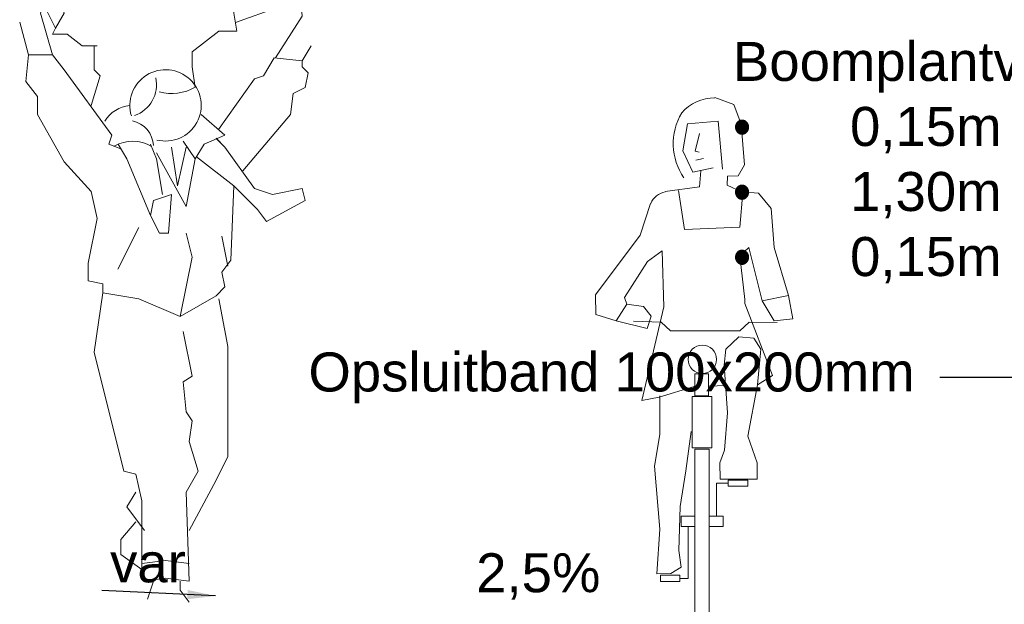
# Model space of a CAD drawing. Header units: metres. Extents: x 8 to 122, y -18 to 26.
# Tile 16 of 54: x 10.39 to 13.54, y 11.62 to 13.49. Entities that reach past the tile are written whole.
import ezdxf
from ezdxf import colors
from ezdxf.entities.mleader import LeaderData, LeaderLine
from ezdxf.math import Vec2, Vec3

# ---------------------------------------------------------------- set-up
doc = ezdxf.new("R2010")
doc.units = ezdxf.units.M
doc.header["$PDMODE"] = 1
doc.layers.add('N-WE-AL-DETAIL-G', color=7, linetype='Continuous')
doc.layers.add('X-XX-AL-AANKLEDING-T25', color=7, linetype='Continuous', lineweight=25)
doc.styles.add('NLCS_ISO', font='arial.ttf')
doc.styles.add('ROMANS', font='romans.shx', dxfattribs={"width": 0.9})
doc.dimstyles.new('1_50', dxfattribs={"dimscale": 0.05, "dimtxt": 1.8, "dimasz": 1.8, "dimexe": 1.8, "dimexo": 0.625, "dimgap": 0.9, "dimtad": 1, "dimlfac": -1, "dimzin": 0, "dimdsep": 46, "dimtxsty": 'ROMANS', "dimcen": 0.9, "dimse1": 1, "dimse2": 1, "dimadec": 0, "dimazin": 0, "dimtfac": 1, "dimtix": 1, "dimtofl": 0, "dimtmove": 2, "dimatfit": 3, "dimfxl": 1, "dimtolj": 1, "dimtzin": 0, "dimarcsym": 0})

# ---------------------------------------------------------------- blocks, each defined once
blk = doc.blocks.new('voetganger')
at = {"color": 0, "linetype": 'Continuous', "lineweight": 0}
for p, q in [((-0.3508268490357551, 0.9020615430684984), (-0.2841268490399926, 0.9304815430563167)), ((-0.2841268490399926, 0.9304815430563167), (-0.2649868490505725, 0.8829215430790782)), ((0.5159831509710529, 0.9020615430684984), (0.5638331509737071, 0.9212015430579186)), ((0.5638331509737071, 0.9212015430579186), (0.5922531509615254, 0.8829215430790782)), ((0.4779931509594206, 0.8733515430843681), (0.5159831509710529, 0.9020615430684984)), ((0.535123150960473, 0.8829215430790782), (0.5734031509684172, 0.8924915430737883)), ((-0.3603968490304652, 0.8829215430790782), (-0.2841268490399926, 0.8733515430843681)), ((-0.2841268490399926, 0.8733515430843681), (-0.2745568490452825, 0.8449315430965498)), ((-0.2649868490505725, 0.8829215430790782), (-0.2745568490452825, 0.863781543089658)), ((-0.2649868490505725, 0.8829215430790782), (-0.2745568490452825, 0.863781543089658)), ((-0.2745568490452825, 0.863781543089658), (-0.2365668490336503, 0.8353615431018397)), ((-0.2745568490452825, 0.863781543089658), (-0.2365668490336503, 0.8353615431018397)), ((-0.1028768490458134, 0.863781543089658), (-0.1411568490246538, 0.8353615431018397)), ((0.0018131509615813, 0.854211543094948), (-0.1028768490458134, 0.863781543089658)), ((0.3254531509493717, 0.825791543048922), (0.4779931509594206, 0.8733515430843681)), ((0.5446931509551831, 0.7875115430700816), (0.535123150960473, 0.8829215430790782)), ((-0.2745568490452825, 0.8449315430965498), (-0.2936968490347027, 0.7970815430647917)), ((-0.2458468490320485, 0.7495215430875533), (-0.2841268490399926, 0.825791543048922)), ((-0.1887168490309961, 0.8449315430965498), (-0.2365668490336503, 0.8353615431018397)), ((-0.2365668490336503, 0.8353615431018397), (-0.2174268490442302, 0.7970815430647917)), ((-0.1411568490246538, 0.825791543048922), (-0.1887168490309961, 0.8449315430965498)), ((-0.1411568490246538, 0.8353615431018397), (-0.1411568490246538, 0.825791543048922)), ((0.106503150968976, 0.8449315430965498), (0.2303331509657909, 0.8449315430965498)), ((0.2303331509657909, 0.8449315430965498), (0.239613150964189, 0.8162215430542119)), ((0.239613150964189, 0.8162215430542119), (0.3254531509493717, 0.8449315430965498)), ((0.3254531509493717, 0.8449315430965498), (0.3254531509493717, 0.7970815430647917)), ((0.4684231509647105, 0.8162215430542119), (0.5067031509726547, 0.8449315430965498)), ((0.5067031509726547, 0.8449315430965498), (0.535123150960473, 0.8353615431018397)), ((-0.2936968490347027, 0.7970815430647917), (-0.2554168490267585, 0.6636815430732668)), ((-0.2174268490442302, 0.7970815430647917), (-0.2458468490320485, 0.7495215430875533)), ((0.3254531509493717, 0.7970815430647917), (0.3350231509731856, 0.7399515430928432)), ((0.3304851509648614, 0.7670435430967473), (0.4684231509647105, 0.8162215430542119)), ((-0.3316868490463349, 0.6636815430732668), (-0.3603968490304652, 0.7686615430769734)), ((0.4588531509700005, 0.6541115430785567), (0.5446931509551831, 0.7875115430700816)), ((-0.2458468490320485, 0.7495215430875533), (-0.2554168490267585, 0.7303815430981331)), ((-0.2458468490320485, 0.7495215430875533), (-0.2554168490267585, 0.7303815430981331)), ((-0.2554168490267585, 0.7303815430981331), (-0.2078568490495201, 0.7303815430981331)), ((-0.2078568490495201, 0.7303815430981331), (-0.1602968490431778, 0.692391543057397)), ((0.2778931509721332, 0.7399515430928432), (0.1920531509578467, 0.6732515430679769)), ((0.3350231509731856, 0.7399515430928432), (0.2778931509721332, 0.7399515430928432)), ((-0.3316868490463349, 0.6636815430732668), (-0.341256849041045, 0.5781315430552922)), ((-0.2554168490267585, 0.6636815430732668), (-0.3316868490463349, 0.6636815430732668)), ((-0.2554168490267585, 0.6636815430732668), (-0.2174268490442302, 0.6161215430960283)), ((-0.2554168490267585, 0.6636815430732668), (-0.2174268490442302, 0.6161215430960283)), ((-0.1602968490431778, 0.692391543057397), (-0.1124468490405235, 0.692391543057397)), ((-0.1220168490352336, 0.692391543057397), (-0.1220168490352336, 0.6161215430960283)), ((0.1920531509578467, 0.6732515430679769), (0.1920531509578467, 0.6256915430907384)), ((0.5734031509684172, 0.692391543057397), (0.5446931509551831, 0.6448315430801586)), ((0.4550401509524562, 0.6545235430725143), (0.4208631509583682, 0.5969815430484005)), ((0.5446931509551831, 0.6448315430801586), (0.4550401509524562, 0.6545235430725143)), ((0.5446931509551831, 0.6448315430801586), (0.5446931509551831, 0.6256915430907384)), ((-0.2174268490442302, 0.6161215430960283), (-0.06488684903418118, 0.4064515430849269)), ((-0.1220168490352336, 0.6161215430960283), (-0.1028768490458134, 0.5969815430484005)), ((0.1920531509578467, 0.6256915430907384), (0.2016231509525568, 0.5589915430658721)), ((0.5446931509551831, 0.6256915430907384), (0.5638331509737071, 0.6065515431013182)), ((0.5638331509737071, 0.6065515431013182), (0.5542631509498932, 0.5589915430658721)), ((-0.341256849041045, 0.5781315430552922), (-0.3032668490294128, 0.5302815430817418)), ((-0.1028768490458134, 0.5969815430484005), (-0.1315868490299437, 0.5018615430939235)), ((0.392153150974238, 0.5874115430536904), (0.2768451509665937, 0.4241065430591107)), ((0.4208631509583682, 0.5969815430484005), (0.392153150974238, 0.5874115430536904)), ((0.5159831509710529, 0.5398515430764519), (0.5067031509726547, 0.4731515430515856)), ((0.5542631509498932, 0.5589915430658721), (0.5159831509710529, 0.5398515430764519)), ((-0.3032668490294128, 0.5302815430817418), (-0.3032668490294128, 0.4731515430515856)), ((-0.3032668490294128, 0.4731515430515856), (-0.2174268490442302, 0.3206115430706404)), ((0.2207631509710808, 0.4731515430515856), (0.2970331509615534, 0.4064515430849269)), ((0.5067031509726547, 0.4731515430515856), (0.3541631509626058, 0.2921915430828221)), ((-0.06488684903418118, 0.4064515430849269), (-0.07445684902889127, 0.3777415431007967)), ((0.2016231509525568, 0.3301815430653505), (0.1636331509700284, 0.3873115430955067)), ((0.2016231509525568, 0.3301815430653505), (0.1636331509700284, 0.3873115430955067)), ((0.2970331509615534, 0.4064515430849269), (0.2303331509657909, 0.3777415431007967)), ((0.2970331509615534, 0.3684615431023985), (0.2683231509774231, 0.3968815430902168)), ((0.2970331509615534, 0.3684615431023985), (0.2702861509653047, 0.3949385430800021)), ((-0.07445684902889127, 0.3777415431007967), (-0.03683684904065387, 0.3628315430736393)), ((-0.04545084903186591, 0.3772455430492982), (-0.01732684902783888, 0.3301815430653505)), ((0.05894315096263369, 0.3777415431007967), (0.07808315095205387, 0.3301815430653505)), ((0.05894315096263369, 0.3777415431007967), (0.07808315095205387, 0.3301815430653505)), ((0.07808315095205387, 0.3493215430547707), (0.1729131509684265, 0.1776415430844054)), ((0.1253531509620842, 0.3684615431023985), (0.1444931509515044, 0.244341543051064)), ((0.1729131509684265, 0.3684615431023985), (0.1444931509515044, 0.244341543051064)), ((0.2303331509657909, 0.3777415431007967), (0.2016231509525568, 0.3301815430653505)), ((0.392153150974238, 0.2350615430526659), (0.2970331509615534, 0.3684615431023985)), ((-0.2174268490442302, 0.3206115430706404), (-0.1315868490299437, 0.2254915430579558)), ((-0.01732684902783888, 0.3301815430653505), (0.05894315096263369, 0.1492215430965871)), ((0.07808315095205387, 0.3301815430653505), (0.09722315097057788, 0.2159215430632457)), ((0.1729131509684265, 0.1776415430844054), (0.2016231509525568, 0.3301815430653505)), ((0.2055661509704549, 0.3367135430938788), (0.3254531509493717, 0.244341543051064)), ((-0.1315868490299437, 0.2254915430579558), (-0.1124468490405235, 0.139651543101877)), ((0.3158831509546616, 0.00625154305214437), (0.3254531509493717, 0.244341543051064)), ((0.3254531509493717, 0.244341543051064), (0.4017231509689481, 0.1680715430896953)), ((0.4492831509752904, 0.2159215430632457), (0.392153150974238, 0.2350615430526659)), ((0.5446931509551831, 0.2350615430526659), (0.4492831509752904, 0.2159215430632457)), ((0.5542631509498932, 0.1967815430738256), (0.5446931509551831, 0.2350615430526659)), ((0.06851315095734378, 0.1967815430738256), (0.05894315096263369, 0.1492215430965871)), ((0.1253531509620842, 0.2159215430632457), (0.06851315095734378, 0.1967815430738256)), ((0.1157831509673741, 0.09209154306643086), (0.1253531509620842, 0.2159215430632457)), ((0.4304331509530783, 0.1300815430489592), (0.5542631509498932, 0.1967815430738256)), ((0.4017231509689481, 0.1680715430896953), (0.4304331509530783, 0.1300815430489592)), ((-0.1124468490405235, 0.139651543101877), (-0.1411568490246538, -0.003318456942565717)), ((0.05894315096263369, 0.1492215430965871), (0.08765315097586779, 0.09209154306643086)), ((0.05894315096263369, 0.1492215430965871), (0.08765315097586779, 0.09209154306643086)), ((0.02095315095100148, 0.1109415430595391), (-0.04574684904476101, -0.02245845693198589)), ((0.08765315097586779, 0.09209154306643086), (0.1157831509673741, 0.09209154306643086)), ((0.1729131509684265, 0.09209154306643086), (0.1920531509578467, 0.01582154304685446)), ((0.2874631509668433, 0.08252154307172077), (0.3063131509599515, -0.01288845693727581)), ((0.1920531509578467, 0.01582154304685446), (0.1540631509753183, -0.174998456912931)), ((0.2874631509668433, -0.03202845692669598), (0.3158831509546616, 0.00625154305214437)), ((-0.1411568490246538, -0.003318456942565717), (-0.1411568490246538, -0.06044845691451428)), ((-0.1411568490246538, -0.06044845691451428), (-0.09359684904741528, -0.07001845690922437)), ((0.2970331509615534, -0.07958845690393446), (0.2874631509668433, -0.03202845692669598)), ((-0.09359684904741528, -0.07001845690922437), (-0.09359684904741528, -0.0987284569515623)), ((0.2683231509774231, -0.1080084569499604), (0.2970331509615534, -0.07958845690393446)), ((-0.09359684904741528, -0.0987284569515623), (-0.1220168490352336, -0.2892584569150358)), ((-0.09359684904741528, -0.0987284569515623), (0.02095315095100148, -0.1175784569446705)), ((0.02095315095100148, -0.1175784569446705), (0.1540631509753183, -0.174998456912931)), ((0.1540631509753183, -0.174998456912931), (0.2683231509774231, -0.1080084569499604)), ((0.2778931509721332, -0.1175784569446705), (0.3063131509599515, -0.2701184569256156)), ((0.1920531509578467, -0.3652384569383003), (0.1636331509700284, -0.2225584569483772)), ((0.3063131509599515, -0.2701184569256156), (0.3063131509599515, -0.6224684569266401)), ((-0.1220168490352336, -0.2892584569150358), (-0.02689684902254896, -0.6700284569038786)), ((0.1636331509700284, -0.3840884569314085), (0.1920531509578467, -0.3652384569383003)), ((0.1729131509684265, -0.479498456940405), (0.1636331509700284, -0.3840884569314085)), ((0.1920531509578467, -0.5082084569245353), (0.1729131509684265, -0.479498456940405)), ((0.1824831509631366, -0.5749084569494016), (0.1920531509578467, -0.5082084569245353)), ((0.2111931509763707, -0.6700284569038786), (0.1824831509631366, -0.5749084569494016)), ((0.3063131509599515, -0.6224684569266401), (0.2683231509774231, -0.6987384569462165)), ((0.3063131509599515, -0.6224684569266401), (0.2683231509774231, -0.6987384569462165)), ((-0.02689684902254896, -0.6700284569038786), (0.01138315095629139, -0.6795984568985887)), ((0.01138315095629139, -0.6795984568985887), (0.03052315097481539, -0.7654384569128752)), ((0.1729131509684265, -0.7367284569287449), (0.2111931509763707, -0.6700284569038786)), ((0.2683231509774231, -0.6987384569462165), (0.1824831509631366, -0.8605584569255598)), ((0.01138315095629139, -0.7367284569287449), (-0.01732684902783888, -0.7845784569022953)), ((0.1824831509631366, -1.022668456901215), (0.1729131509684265, -0.7367284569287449)), ((-0.01732684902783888, -0.7845784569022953), (0.03980315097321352, -0.8605584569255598)), ((0.03052315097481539, -0.7654384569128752), (0.03052315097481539, -1.013098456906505)), ((0.01138315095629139, -0.8321384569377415), (-0.03617684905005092, -0.88926845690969)), ((-0.03617684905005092, -0.88926845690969), (-0.03617684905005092, -0.9368284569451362)), ((-0.03617684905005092, -0.9368284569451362), (0.03052315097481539, -0.9846784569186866)), ((0.03052315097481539, -0.9655384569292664), (0.106503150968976, -0.9559684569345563)), ((0.106503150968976, -0.9559684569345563), (0.1824831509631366, -0.9655384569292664)), ((0.03052315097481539, -1.013098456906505), (0.03980315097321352, -1.022668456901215)), ((0.03052315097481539, -1.013098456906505), (0.03980315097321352, -1.022668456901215)), ((0.03980315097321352, -1.022668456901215), (0.106503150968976, -1.013098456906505)), ((0.06851315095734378, -1.022668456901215), (0.04937315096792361, -1.079798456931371)), ((0.106503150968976, -1.013098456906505), (0.1824831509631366, -1.022668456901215)), ((0.1540631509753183, -1.051378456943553), (0.1540631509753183, -1.022668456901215)), ((0.1824831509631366, -1.089368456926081), (0.1540631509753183, -1.051378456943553))]:
    blk.add_line(p, q, dxfattribs=at)
at = {"color": 0, "linetype": 'Continuous', "lineweight": 0, "flags": 128}
blk.add_lwpolyline([(-0.007842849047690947, 0.9495735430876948), (-0.007842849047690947, 0.9495735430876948)], dxfattribs=at)
at = {"color": 0, "linetype": 'Continuous', "lineweight": 0}
for centre, radius, start, end in [((0.08743515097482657, 0.9495735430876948), 0.09527814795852, 351.5000000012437, 138.529999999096), ((0.08743515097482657, 0.9495735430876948), 0.09527814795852, 138.529999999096, 351.5000000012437), ((-0.0173728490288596, 0.9876925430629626), 0.1048078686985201, 281.9999999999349, 21.99999999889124), ((0.1255351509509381, 1.111549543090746), 0.13338750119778, 255.0000000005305, 291.0000000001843), ((0.05885615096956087, 0.901934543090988), 0.07621870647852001, 223.0000000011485, 309.999999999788), ((0.1064951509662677, 0.5017625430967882), 0.11432805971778, 256.0000000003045, 197.1956140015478), ((-0.0269018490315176, 0.5684515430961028), 0.1048078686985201, 288.9999999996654, 11.99999999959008), ((0.1255351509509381, 0.6923185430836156), 0.15244694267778, 255.0000000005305, 300.0000000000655), ((0.001687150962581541, 0.3969545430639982), 0.1048078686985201, 95.21117800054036, 148.9999999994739), ((-0.0173728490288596, 0.3683655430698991), 0.08574842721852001, 3.000000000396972, 78.00000000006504), ((-0.0173728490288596, 0.3683655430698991), 0.08574842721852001, 3.000000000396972, 78.00000000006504), ((0.001687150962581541, 0.2730875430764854), 0.11432805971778, 58.1811109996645, 121.108169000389)]:
    blk.add_arc(centre, radius, start, end, dxfattribs=at)
blk = doc.blocks.new('PFV')
at = {"color": 0, "linetype": 'Continuous', "lineweight": 0}
for p, q in [((0.06399999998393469, 1.70499999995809), (0.125, 1.682999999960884)), ((0.125, 1.682999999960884), (0.1479999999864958, 1.619999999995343)), ((-0.03900000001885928, 1.534999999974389), (-0.02400000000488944, 1.620999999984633)), ((0.0749999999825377, 1.630000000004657), (-0.02400000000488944, 1.620999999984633)), ((0.08799999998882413, 1.475999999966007), (0.0749999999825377, 1.630000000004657)), ((0.1479999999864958, 1.619999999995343), (0.1589999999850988, 1.489999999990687)), ((0.01499999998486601, 1.589999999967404), (0.0009999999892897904, 1.533999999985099)), ((-0.007000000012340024, 1.465999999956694), (-0.03900000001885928, 1.534999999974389)), ((0.0009999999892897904, 1.533999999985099), (0.01399999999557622, 1.529999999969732)), ((0.002999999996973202, 1.505000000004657), (0.02799999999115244, 1.510000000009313)), ((0.1589999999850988, 1.489999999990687), (0.1389999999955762, 1.45499999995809)), ((0.05899999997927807, 1.479999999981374), (-0.007000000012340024, 1.465999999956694)), ((0.01900000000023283, 1.47099999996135), (0.01499999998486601, 1.418999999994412)), ((0.1039999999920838, 1.452999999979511), (0.103000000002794, 1.424999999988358)), ((0.1389999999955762, 1.45499999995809), (0.1039999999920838, 1.452999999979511)), ((0.103000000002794, 1.424999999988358), (0.1490000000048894, 1.402999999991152)), ((0.01499999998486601, 1.418999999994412), (-0.09500000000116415, 1.403999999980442)), ((-0.05199999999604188, 1.407999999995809), (-0.03299999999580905, 1.282999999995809)), ((0.1440000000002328, 1.289999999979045), (0.1539999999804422, 1.400999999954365)), ((0.1490000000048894, 1.402999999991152), (0.2039999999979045, 1.398999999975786)), ((0.2039999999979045, 1.398999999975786), (0.2440000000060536, 1.349999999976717)), ((-0.1420000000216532, 1.365999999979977), (-0.1750000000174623, 1.263999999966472)), ((0.2440000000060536, 1.349999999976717), (0.253999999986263, 1.224999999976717)), ((-0.1750000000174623, 1.263999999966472), (-0.3179999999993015, 1.072999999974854)), ((-0.03299999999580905, 1.282999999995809), (0.1440000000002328, 1.289999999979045)), ((-0.1520000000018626, 1.179999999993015), (-0.1050000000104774, 1.213999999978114)), ((-0.09900000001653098, 1.034999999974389), (-0.1050000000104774, 1.213999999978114)), ((0.1729999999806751, 1.224999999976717), (0.1440000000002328, 1.197999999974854)), ((0.1729999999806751, 1.224999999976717), (0.2149999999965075, 1.054000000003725)), ((0.253999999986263, 1.224999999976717), (0.2999999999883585, 1.070999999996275)), ((-0.2250000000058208, 1.065000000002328), (-0.1520000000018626, 1.179999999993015)), ((0.1440000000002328, 1.197999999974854), (0.1600000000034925, 1.057999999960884)), ((-0.3179999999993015, 1.072999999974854), (-0.3170000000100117, 1.010000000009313)), ((-0.2520000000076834, 0.9899999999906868), (-0.2179999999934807, 1.043000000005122)), ((-0.2179999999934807, 1.043000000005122), (-0.2250000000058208, 1.065000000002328)), ((-0.1650000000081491, 1.035999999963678), (-0.2179999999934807, 1.043000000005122)), ((0.1600000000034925, 1.057999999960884), (0.1600000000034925, 1.045999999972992)), ((0.2489999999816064, 0.8150000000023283), (0.1600000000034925, 1.045999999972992)), ((0.2999999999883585, 1.070999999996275), (0.2149999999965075, 1.054000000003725)), ((0.2149999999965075, 1.054000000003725), (0.253999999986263, 0.9899999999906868)), ((0.3139999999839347, 0.9959999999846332), (0.2999999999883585, 1.070999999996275)), ((-0.3170000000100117, 1.010000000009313), (-0.2520000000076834, 0.9899999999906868)), ((-0.09900000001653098, 1.034999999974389), (-0.1700000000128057, 0.7349999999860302)), ((-0.1400000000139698, 1.005000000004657), (-0.1650000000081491, 1.035999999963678)), ((-0.2520000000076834, 0.9899999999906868), (-0.1530000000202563, 0.9649999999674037)), ((-0.1970000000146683, 0.989000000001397), (-0.1080000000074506, 0.98599999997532)), ((-0.1530000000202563, 0.9649999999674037), (-0.1400000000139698, 1.005000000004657)), ((-0.1080000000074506, 0.98599999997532), (-0.07800000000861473, 0.9579999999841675)), ((-0.1080000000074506, 0.98599999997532), (-0.07800000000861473, 0.9579999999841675)), ((0.1739999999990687, 0.98599999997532), (0.1440000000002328, 0.9579999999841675)), ((0.1739999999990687, 0.98599999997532), (0.2630000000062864, 0.9849999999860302)), ((0.253999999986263, 0.9899999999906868), (0.3139999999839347, 0.9959999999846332)), ((-0.07800000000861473, 0.9579999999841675), (0.1440000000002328, 0.9579999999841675)), ((0.1410000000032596, 0.9389999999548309), (0.09899999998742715, 0.8989999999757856)), ((0.1889999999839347, 0.9349999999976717), (0.1410000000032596, 0.9389999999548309)), ((0.2109999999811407, 0.8989999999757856), (0.1889999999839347, 0.9349999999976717)), ((0.09899999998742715, 0.8989999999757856), (0.09399999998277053, 0.8479999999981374)), ((0.1999999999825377, 0.7849999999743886), (0.2109999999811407, 0.8989999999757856)), ((0.09399999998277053, 0.8479999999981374), (0.1039999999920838, 0.6950000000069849)), ((0.1999999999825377, 0.7849999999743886), (0.2489999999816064, 0.8150000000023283)), ((-0.114000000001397, 0.7459999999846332), (-0.002000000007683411, 0.779999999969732)), ((0.09899999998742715, 0.782999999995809), (0.04399999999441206, 0.7809999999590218)), ((0.1689999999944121, 0.6199999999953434), (0.1999999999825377, 0.7849999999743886)), ((-0.1700000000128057, 0.7349999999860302), (-0.114000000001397, 0.7459999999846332)), ((-0.1119999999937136, 0.75), (-0.1119999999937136, 0.6259999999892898)), ((0.1039999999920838, 0.6950000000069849), (0.09500000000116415, 0.5760000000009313)), ((-0.02900000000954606, 0.5089999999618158), (-0.01200000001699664, 0.635999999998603)), ((-0.1119999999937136, 0.6259999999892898), (-0.1300000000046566, 0.5249999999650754)), ((0.1989999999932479, 0.5349999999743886), (0.1689999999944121, 0.6199999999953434)), ((0.04600000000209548, 0), (0.04600000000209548, 0.5789999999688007)), ((0.09500000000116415, 0.5760000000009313), (0.07999999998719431, 0.5349999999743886)), ((-0.1300000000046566, 0.5249999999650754), (-0.1119999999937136, 0.3229999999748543)), ((-0.0470000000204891, 0.3949999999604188), (-0.02900000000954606, 0.5089999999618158)), ((0.07999999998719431, 0.5349999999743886), (0.08100000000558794, 0.4830000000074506)), ((0.1989999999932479, 0.4830000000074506), (0.1989999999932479, 0.5349999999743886)), ((0.08100000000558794, 0.4830000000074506), (0.1989999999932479, 0.4830000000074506)), ((0.0689999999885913, 0.364000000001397), (0.0689999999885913, 0.4699999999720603)), ((0.0689999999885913, 0.4699999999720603), (0.1059999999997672, 0.4699999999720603)), ((-0.05199999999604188, 0.2539999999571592), (-0.0470000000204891, 0.3949999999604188)), ((-0.1119999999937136, 0.3229999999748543), (-0.1220000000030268, 0.1799999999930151)), ((-0.02199999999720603, 0.1649999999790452), (-0.02199999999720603, 0.3310000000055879)), ((-0.04399999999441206, 0.2010000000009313), (-0.05199999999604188, 0.2539999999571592)), ((-0.07700000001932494, 0.1809999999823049), (-0.04399999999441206, 0.2010000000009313)), ((-0.1220000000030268, 0.1799999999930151), (-0.07700000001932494, 0.1809999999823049)), ((-0.02199999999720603, 0.1649999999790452), (-0.04800000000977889, 0.1649999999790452))]:
    blk.add_line(p, q, dxfattribs=at)
for points in [[(0, 0.75), (0.04399999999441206, 0.75), (0.04399999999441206, 0.8200000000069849), (0, 0.8200000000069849)], [(-0.009000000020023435, 0.7479999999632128), (0.05400000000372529, 0.7479999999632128), (0.05400000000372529, 0.5829999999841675), (-0.009000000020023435, 0.5829999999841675)], [(0.04600000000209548, 0.5789999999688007), (0, 0.5789999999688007), (0, 0), (0.04600000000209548, 0)], [(0.1689999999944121, 0.4799999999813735), (0.1059999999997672, 0.4799999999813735), (0.1059999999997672, 0.4599999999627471), (0.1689999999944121, 0.4599999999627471)], [(0, 0.364000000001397), (-0.04399999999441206, 0.364000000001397), (-0.04399999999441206, 0.3310000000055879), (0, 0.3310000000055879)], [(0.08999999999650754, 0.364000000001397), (0.04600000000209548, 0.364000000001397), (0.04600000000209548, 0.3310000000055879), (0.08999999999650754, 0.3310000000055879)], [(-0.04800000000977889, 0.1749999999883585), (-0.110000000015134, 0.1749999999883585), (-0.110000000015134, 0.154999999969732), (-0.04800000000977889, 0.154999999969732)]]:
    blk.add_lwpolyline(points, close=True, dxfattribs=at)
blk.add_circle((0.02388080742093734, 0.8666630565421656), 0.0455000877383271, dxfattribs=at)
for centre, radius, start, end in [((0.06225238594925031, 1.566719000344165), 0.137455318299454, 89.32117222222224, 139.4037305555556), ((0.1234282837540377, 1.557617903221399), 0.1926589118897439, 149.2356333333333, 214.6193527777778), ((-0.08254247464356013, 1.34043320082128), 0.06397924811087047, 101.3369527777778, 156.2858166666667)]:
    blk.add_arc(centre, radius, start, end, dxfattribs=at)
blk.add_point((0.02400000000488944, 0), dxfattribs=at)

msp = doc.modelspace()

# ---------------------------------------------------------------- block references
at = {"layer": 'N-WE-AL-DETAIL-G', "color": 252}
msp.add_blockref('voetganger', (10.74613333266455, 12.71514473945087), dxfattribs=at)
at = {"layer": 'N-WE-AL-DETAIL-G', "color": 252, "xscale": 0.999997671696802, "yscale": 0.999997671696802, "zscale": 0.5, "rotation": 0.01258428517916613}
msp.add_blockref('PFV', (12.54843540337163, 11.53673814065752), dxfattribs=at)

# ---------------------------------------------------------------- texts
at = {"layer": 'X-XX-AL-AANKLEDING-T25', "style": 'NLCS_ISO'}
for s, p in [('var', (10.67535267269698, 11.68913032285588)), ('2,5%', (11.84770396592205, 11.65718953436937))]:
    msp.add_text(s, height=0.125, dxfattribs=at).set_placement(p)

# ---------------------------------------------------------------- leaders
at = {"layer": 'N-WE-AL-DETAIL-G'}
msp.add_leader([(11.01315403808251, 11.6454106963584), (10.64906602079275, 11.66292096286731)], dimstyle='1_50', override={"dimtad": 0}, dxfattribs=at)
at = {"layer": 'X-XX-AL-AANKLEDING-T25'}
ml = msp.add_multileader_mtext('Standard', dxfattribs=at)
ml.set_content('Boomplantvak:\\P\\pxi-3,l3,t3;{\\fSymbol|b0|i0|c2|p18;·^I}0,15m Teelaarde\\P{\\fSymbol|b0|i0|c2|p18;·^I}1,30m bomengrond\\P{\\fSymbol|b0|i0|c2|p18;·^I}0,15m bomenzand', color=256, style='NLCS_ISO')
ml.set_leader_properties()
ml.build(insert=Vec2(0, 0))
ml.multileader.update_dxf_attribs({"arrow_head_size": 0.125})
ctx = ml.context
ctx.base_point, ctx.char_height, ctx.arrow_head_size, ctx.landing_gap_size, ctx.plane_origin = Vec3(12.57005134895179, 13.3454853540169), 0.125, 0.125, 0.1, Vec3(16.13393106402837, 10.72291956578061)
notes = []
notes.append((ctx, [(0, (1, 1, 0), (14.88713464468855, 13.3454853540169), (-1, 0), 0.2593070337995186, [(0, [(14.88713464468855, 11.4028618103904)], 0, [])])]))
ctx.mtext.insert, ctx.mtext.flow_direction = Vec3(12.67005134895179, 13.42034892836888), 5
ml = msp.add_multileader_mtext('Standard', dxfattribs=at)
ml.set_content('Opsluitband 100x200mm', color=256, style='NLCS_ISO')
ml.set_leader_properties()
ml.build(insert=Vec2(0, 0))
ml.multileader.update_dxf_attribs({"arrow_head_size": 0.125})
ctx = ml.context
ctx.base_point, ctx.char_height, ctx.arrow_head_size, ctx.landing_gap_size, ctx.plane_origin = Vec3(11.21053185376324, 12.34557460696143), 0.125, 0.125, 0.1, Vec3(14.83836109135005, 10.75096470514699)
notes.append((ctx, [(0, (1, 1, 0), (13.59156467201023, 12.34557460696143), (-1, 0), 0.2593070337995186, [(0, [(13.59156467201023, 11.43090694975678)], 0, [])])]))
ctx.mtext.insert, ctx.mtext.flow_direction = Vec3(11.31053185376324, 12.42542624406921), 5
for ctx, leaders in notes:
    for number, flags, end, landing, length, lines in leaders:
        leader = LeaderData()
        leader.index, (leader.has_last_leader_line, leader.has_dogleg_vector, leader.attachment_direction) = number, flags
        leader.last_leader_point, leader.dogleg_vector, leader.dogleg_length = Vec3(end), Vec3(landing), length
        for number, points, colour, breaks in lines:
            line = LeaderLine()
            line.index, line.vertices, line.color, line.breaks = number, Vec3.list(points), colors.encode_raw_color(colour), breaks
            leader.lines.append(line)
        ctx.leaders.append(leader)

doc.saveas('drawing.dxf')
